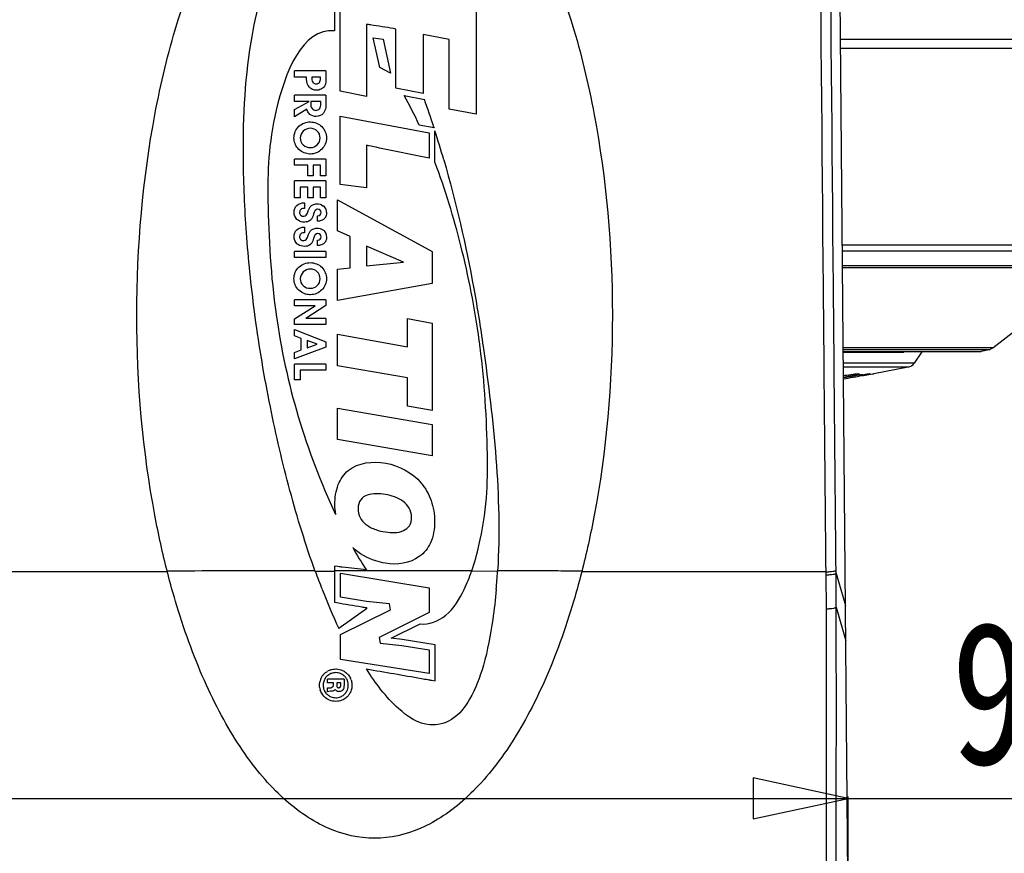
# Model space of a CAD drawing. Header units: millimetres. Extents: x 537 to 2248, y 801 to 1949.
# Tile 50 of 80: x 1272 to 1376, y 1419 to 1506. Entities that reach past the tile are written whole.
import ezdxf

# ---------------------------------------------------------------- set-up
doc = ezdxf.new("R2010")
doc.units = ezdxf.units.MM
doc.header["$LTSCALE"] = 16.335
doc.header["$PDMODE"] = 3
doc.header["$PDSIZE"] = 0.3125
doc.layers.get('0').update_dxf_attribs({"linetype": 'CONTINUOUS'})
doc.layers.get('Defpoints').update_dxf_attribs({"linetype": 'CONTINUOUS'})
doc.layers.add('02___PRT_ALL_AXES', color=7, linetype='CONTINUOUS')
doc.styles.get("Standard").update_dxf_attribs({"font": 'SimSun Regular.ttf', "width": 0.8})
doc.dimstyles.new('DIMSTYLE_1', dxfattribs={"dimtxt": 15, "dimasz": 10, "dimexe": 0.18, "dimexo": 0.0625, "dimgap": 0.09, "dimtad": 1, "dimdec": 1, "dimdsep": 46, "dimtxsty": 'Standard', "dimblk": 'CLOSED', "dimcen": 0.09, "dimadec": 0, "dimazin": 0, "dimtp": 0.01, "dimtm": 0.01, "dimtfac": 1, "dimtdec": 1, "dimtofl": 0, "dimtmove": 0, "dimatfit": 3, "dimldrblk": 'CLOSED', "dimfxl": 1, "dimtolj": 1, "dimarcsym": 0})

# ---------------------------------------------------------------- blocks, each defined once
blk = doc.blocks.new('_CLOSED')
at = {"color": 0, "linetype": 'ByBlock'}
for p, q in [((0, 0), (-1, 0.214)), ((-1, 0.214), (-1, -0.214)), ((-1, -0.214), (0, 0)), ((-1, 0), (0, 0))]:
    blk.add_line(p, q, dxfattribs=at)
blk = doc.blocks.new('*D38')
at = {"color": 0, "lineweight": -2, "transparency": 16777216}
for p, q in [((1259.97, 1409.5), (1259.97, 1424.46)), ((1269.97, 1424.28), (1349.57, 1424.28)), ((1359.57, 1409.38), (1359.57, 1424.46)), ((1359.57, 1424.28), (1493.62, 1424.28))]:
    blk.add_line(p, q, dxfattribs=at)
at = {"layer": 'Defpoints', "color": 0, "transparency": 16777216}
for p in [(1359.57, 1424.28), (1259.97, 1409.43), (1359.57, 1409.32)]:
    blk.add_point(p, dxfattribs=at)
at = {"color": 0, "lineweight": -2, "transparency": 16777216, "xscale": 10, "yscale": 10, "zscale": 10, "rotation": 180}
blk.add_blockref('_CLOSED', (1259.97, 1424.28), dxfattribs=at)
at = {"color": 0, "lineweight": -2, "transparency": 16777216, "xscale": 10, "yscale": 10, "zscale": 10}
blk.add_blockref('_CLOSED', (1359.57, 1424.28), dxfattribs=at)
at = {"color": 0, "transparency": 16777216, "insert": (1431.6, 1433.62), "char_height": 15, "attachment_point": 5}
blk.add_mtext('\\A1;99.6mm [3.92in]', dxfattribs=at)

msp = doc.modelspace()

# ---------------------------------------------------------------- linework, layer by layer
at = {"color": 7, "linetype": 'Continuous'}
for p, q in [((1360.07, 1352), (1358.19, 1568.09)), ((1305.57, 1511.34), (1305.57, 1504.97)), ((1306.17, 1498.62), (1306.17, 1510.61)), ((1320.45, 1507.8), (1320.45, 1496.19)), ((1308.91, 1505.64), (1308.91, 1498.07)), ((1312.01, 1505.14), (1311.76, 1505.19)), ((1312.01, 1498.93), (1312.01, 1505.14)), ((1310.31, 1501.1), (1309.64, 1504.21)), ((1309.64, 1504.21), (1310.67, 1504.08)), ((1310.67, 1504.08), (1311.43, 1500.5)), ((1314.88, 1504.58), (1314.88, 1498.38)), ((1317.61, 1504.05), (1314.88, 1504.58)), ((1317.61, 1496.74), (1317.61, 1504.05)), ((1411.72, 1504.05), (1358.75, 1504.05)), ((1411.27, 1503.11), (1358.75, 1503.11)), ((1311.43, 1500.5), (1310.31, 1501.1)), ((1301.37, 1500.09), (1301.37, 1500.74)), ((1304.65, 1500.74), (1301.37, 1500.74)), ((1302.63, 1500.09), (1301.37, 1500.09)), ((1302.63, 1499.86), (1302.63, 1500.09)), ((1303.18, 1500.09), (1303.18, 1499.93)), ((1304.08, 1500.09), (1303.18, 1500.09)), ((1304.08, 1499.93), (1304.08, 1500.09)), ((1304.65, 1500.74), (1304.65, 1499.92)), ((1314.88, 1498.38), (1312.01, 1498.93)), ((1301.37, 1497.53), (1301.37, 1498.18)), ((1304.65, 1498.18), (1301.37, 1498.18)), ((1304.65, 1498.18), (1304.65, 1497.17)), ((1308.91, 1498.07), (1306.17, 1498.62)), ((1312.87, 1498.15), (1315.01, 1497.74)), ((1301.37, 1496.69), (1302.89, 1497.53)), ((1302.89, 1497.53), (1301.37, 1497.53)), ((1302.64, 1496.74), (1301.37, 1495.92)), ((1303.06, 1497.53), (1303.06, 1497.39)), ((1304.12, 1497.53), (1303.06, 1497.53)), ((1304.12, 1497.29), (1304.12, 1497.53)), ((1320.45, 1496.19), (1317.61, 1496.74)), ((1301.37, 1495.92), (1301.37, 1496.69)), ((1306.17, 1488.79), (1306.17, 1496)), ((1306.17, 1496), (1315.51, 1494.23)), ((1316.03, 1494.75), (1314.47, 1495.04)), ((1316, 1494.82), (1316.03, 1494.75)), ((1315.51, 1494.23), (1315.51, 1491.57)), ((1316.12, 1491.14), (1316.12, 1494.46)), ((1308.91, 1492.93), (1308.91, 1488.47)), ((1301.37, 1490.84), (1301.37, 1491.48)), ((1304.65, 1491.48), (1301.37, 1491.48)), ((1302.76, 1490.84), (1301.37, 1490.84)), ((1302.76, 1489.71), (1302.76, 1490.84)), ((1303.33, 1490.84), (1303.33, 1489.71)), ((1304.08, 1490.84), (1303.33, 1490.84)), ((1304.08, 1489.71), (1304.08, 1490.84)), ((1304.65, 1491.48), (1304.65, 1489.71)), ((1303.33, 1489.71), (1302.76, 1489.71)), ((1304.65, 1489.71), (1304.08, 1489.71)), ((1301.37, 1487.41), (1301.37, 1489.18)), ((1304.65, 1489.18), (1301.37, 1489.18)), ((1301.95, 1488.54), (1301.95, 1487.41)), ((1302.76, 1488.54), (1301.95, 1488.54)), ((1302.76, 1487.41), (1302.76, 1488.54)), ((1303.33, 1488.54), (1303.33, 1487.41)), ((1304.08, 1488.54), (1303.33, 1488.54)), ((1304.08, 1487.41), (1304.08, 1488.54)), ((1304.65, 1489.18), (1304.65, 1487.41)), ((1308.91, 1488.47), (1306.17, 1488.79)), ((1301.95, 1487.41), (1301.37, 1487.41)), ((1303.33, 1487.41), (1302.76, 1487.41)), ((1304.65, 1487.41), (1304.08, 1487.41)), ((1302.39, 1486.88), (1302.39, 1486.29)), ((1305.87, 1483.95), (1305.87, 1487.18)), ((1305.87, 1487.18), (1315.82, 1481.75)), ((1302.39, 1486.29), (1302.34, 1486.29)), ((1303.77, 1484.94), (1303.77, 1485.51)), ((1302.39, 1484.32), (1302.39, 1483.74)), ((1302.39, 1483.74), (1302.34, 1483.74)), ((1307.19, 1483.33), (1305.87, 1483.95)), ((1307.19, 1480.05), (1307.19, 1483.33)), ((1303.77, 1482.38), (1303.77, 1482.96)), ((1308.91, 1482.32), (1308.91, 1480.24)), ((1312.83, 1480.65), (1308.91, 1482.32)), ((1358.93, 1482.45), (1396.45, 1482.45)), ((1301.37, 1481.12), (1301.37, 1481.76)), ((1304.65, 1481.76), (1301.37, 1481.76)), ((1304.65, 1481.76), (1304.65, 1481.12)), ((1315.82, 1481.75), (1315.82, 1478.41)), ((1358.94, 1481.84), (1395.87, 1481.84)), ((1304.65, 1481.12), (1301.37, 1481.12)), ((1308.91, 1480.24), (1312.83, 1480.65)), ((1358.95, 1480.28), (1393.89, 1480.28)), ((1305.87, 1479.89), (1307.19, 1480.05)), ((1305.87, 1476.61), (1305.87, 1479.89)), ((1358.96, 1480.07), (1393.04, 1480.07)), ((1374.78, 1471.62), (1385.52, 1480.07)), ((1315.82, 1478.41), (1305.87, 1476.61)), ((1301.37, 1476.05), (1301.37, 1476.68)), ((1304.65, 1476.68), (1301.37, 1476.68)), ((1301.37, 1474.68), (1303.53, 1476.05)), ((1303.53, 1476.05), (1301.37, 1476.05)), ((1304.65, 1476.07), (1302.56, 1474.71)), ((1304.65, 1476.68), (1304.65, 1476.07)), ((1301.37, 1474.09), (1301.37, 1474.68)), ((1304.65, 1474.09), (1301.37, 1474.09)), ((1304.65, 1474.71), (1302.56, 1474.71)), ((1304.65, 1474.71), (1304.65, 1474.09)), ((1313.22, 1471.75), (1313.22, 1474.71)), ((1313.22, 1474.71), (1315.82, 1474.24)), ((1315.82, 1474.24), (1315.82, 1465.06)), ((1301.37, 1472.89), (1301.37, 1473.55)), ((1301.37, 1473.55), (1304.65, 1472.28)), ((1305.87, 1469.76), (1305.87, 1473.06)), ((1305.87, 1473.06), (1313.22, 1471.75)), ((1302.06, 1472.63), (1301.37, 1472.89)), ((1302.06, 1471.42), (1302.06, 1472.63)), ((1302.67, 1472.41), (1302.67, 1471.63)), ((1303.73, 1472.02), (1302.67, 1472.41)), ((1302.67, 1471.63), (1303.73, 1472.02)), ((1304.65, 1472.28), (1304.65, 1471.72)), ((1304.65, 1471.72), (1301.37, 1470.47)), ((1301.37, 1471.16), (1302.06, 1471.42)), ((1301.37, 1470.47), (1301.37, 1471.16)), ((1374.78, 1471.62), (1359.03, 1471.62)), ((1374.38, 1471.44), (1359.03, 1471.44)), ((1359.03, 1471.24), (1373.53, 1471.24)), ((1373.3, 1471.22), (1359.03, 1471.22)), ((1359.03, 1471.19), (1365.41, 1471.19)), ((1367.29, 1471.22), (1366.5, 1470.03)), ((1373.53, 1471.24), (1373.3, 1471.22)), ((1374.38, 1471.44), (1373.53, 1471.24)), ((1374.38, 1471.44), (1374.78, 1471.62)), ((1301.37, 1468.27), (1301.37, 1469.93)), ((1304.65, 1469.93), (1301.37, 1469.93)), ((1304.65, 1469.93), (1304.65, 1469.29)), ((1366.5, 1470.03), (1359.04, 1470.03)), ((1301.95, 1469.29), (1301.95, 1468.27)), ((1304.65, 1469.29), (1301.95, 1469.29)), ((1313.22, 1468.47), (1305.87, 1469.76)), ((1365.86, 1469.61), (1359.05, 1469.61)), ((1360.99, 1468.69), (1362.12, 1468.89)), ((1362.12, 1468.89), (1362.27, 1468.92)), ((1365.86, 1469.61), (1362.27, 1468.92)), ((1301.95, 1468.27), (1301.37, 1468.27)), ((1313.22, 1465.51), (1313.22, 1468.47)), ((1305.87, 1462), (1305.87, 1465.3)), ((1305.87, 1465.3), (1315.82, 1463.57)), ((1315.82, 1465.06), (1313.22, 1465.51)), ((1315.82, 1463.57), (1315.82, 1460.29)), ((1315.82, 1460.29), (1305.87, 1462)), ((1287.99, 1448.09), (1262.3, 1448.09)), ((1305.55, 1448.13), (1303.54, 1448.14)), ((1305.92, 1448.64), (1305.55, 1448.7)), ((1305.55, 1448.7), (1305.55, 1444.89)), ((1319.99, 1448.19), (1305.55, 1448.19)), ((1322.71, 1448.13), (1319.97, 1448.15)), ((1322.71, 1448.19), (1322.71, 1448.13)), ((1357.23, 1448.09), (1331.55, 1448.09)), ((1357.24, 1447.77), (1357.23, 1448.09)), ((1358.28, 1447.93), (1358.28, 1448.25)), ((1306.19, 1447.94), (1315.5, 1446.4)), ((1306.19, 1445.44), (1306.19, 1447.94)), ((1357.27, 1444.2), (1357.24, 1447.77)), ((1358.28, 1447.93), (1359.27, 1444.54)), ((1358.31, 1444.36), (1358.28, 1447.93)), ((1315.5, 1446.4), (1315.5, 1443.8)), ((1308.91, 1444.96), (1306.19, 1445.44)), ((1305.55, 1444.89), (1305.82, 1444.85)), ((1308.91, 1444.2), (1306.02, 1442.13)), ((1306.19, 1441.5), (1311.44, 1444.11)), ((1311.33, 1444.72), (1308.91, 1444.96)), ((1308.91, 1444.33), (1308.91, 1444.2)), ((1311.44, 1444.11), (1311.33, 1444.72)), ((1358.31, 1444.36), (1359.3, 1440.85)), ((1315.5, 1443.8), (1310.26, 1441.19)), ((1311.53, 1441.11), (1314.55, 1442.61)), ((1306.19, 1438.88), (1306.19, 1441.5)), ((1310.26, 1441.19), (1310.36, 1440.59)), ((1312.67, 1440.99), (1311.53, 1441.11)), ((1316.14, 1440.42), (1312.67, 1440.99)), ((1310.36, 1440.59), (1312.63, 1440.34)), ((1312.63, 1440.34), (1315.5, 1439.88)), ((1315.5, 1439.88), (1315.5, 1437.39)), ((1316.14, 1436.63), (1316.14, 1440.42)), ((1315.5, 1437.39), (1306.19, 1438.88)), ((1306.56, 1436.82), (1304.84, 1436.82)), ((1304.84, 1436.42), (1304.84, 1436.82)), ((1306.56, 1436.82), (1306.56, 1436.22)), ((1315.77, 1436.69), (1316.14, 1436.63)), ((1305.45, 1436.42), (1304.84, 1436.42)), ((1304.84, 1435.47), (1304.84, 1435.88)), ((1305.45, 1436.28), (1305.45, 1436.42)), ((1306.22, 1436.42), (1305.8, 1436.42)), ((1305.8, 1436.42), (1305.8, 1436.25)), ((1306.22, 1436.26), (1306.22, 1436.42)), ((1305.24, 1435.54), (1305.13, 1435.54))]:
    msp.add_line(p, q, dxfattribs=at)
for centre, radius, start, end in [((1222.63, 1464.61), 98.14, 17.9303, 19.7316), ((1205.5, 1459.06), 116.14, 16.1676, 17.7447), ((1371.88, 1485.3), 73.17, 187.9691, 205.2111), ((1365.67, 1470.59), 1, 281.2426, 326.3099), ((1378.53, 1475.47), 79.81, 200.0188, 201.4705), ((1300.01, 1455.16), 21.16, 340.6298, 340.754), ((1257.2, 1452.05), 65.62, 354.9295, 356.5739), ((1369.3, 1471.78), 69.88, 201.4286, 205.1055), ((1305.75, 1436.01), 1.87, 108.4518, 119.8037), ((1305.63, 1436.2), 1.64, 155.3638, 168.1191), ((1305.63, 1436.2), 1.64, 152.8377, 155.361), ((1305.62, 1436.2), 1.64, 142.8782, 152.8413), ((1305.62, 1436.21), 1.63, 140.8029, 142.8721), ((1305.61, 1436.21), 1.62, 130.7164, 140.8082), ((1305.59, 1436.22), 1.22, 149.8798, 153.8745), ((1305.66, 1436.17), 1.3, 142.1011, 149.8444), ((1305.72, 1436.25), 1.24, 56.7053, 64.2344), ((1305.59, 1436.07), 1.47, 42.5956, 44.6127), ((1305.63, 1436.11), 1.41, 37.6622, 42.6067), ((1305.59, 1436.07), 1.85, 41.2015, 44.9746), ((1305.87, 1436.25), 1.52, 18.5726, 25.3165), ((1320.59, 1466.7), 30.39, 260.1303, 260.8623), ((1305.78, 1436.22), 1.8, 188.5705, 198.2795), ((1305.95, 1435.92), 0.368, 211.0409, 218.0383), ((1305.98, 1435.95), 0.407, 218.0269, 224.5517), ((1306, 1435.97), 0.437, 224.5361, 230.8018), ((1306.37, 1436.19), 0.573, 187.3305, 192.432), ((1306.45, 1436.21), 0.655, 192.4108, 196.9762), ((1305.75, 1436.25), 1.42, 219.5452, 222.7381), ((1305.78, 1436.28), 1.46, 222.7273, 228.2996), ((1305.76, 1436.25), 1.42, 228.3028, 231.7419), ((1305.13, 1434.82), 0.715, 90.0667, 114.6552), ((1306.04, 1436.02), 0.503, 230.8125, 237.831), ((1306.05, 1436.04), 0.531, 237.8323, 245.5834), ((1306.06, 1436.06), 0.554, 245.5855, 256.6943), ((1305.61, 1436.25), 1.43, 310.0996, 315.0089), ((1305.58, 1436.28), 1.48, 314.962, 320.9664), ((1305.66, 1436.22), 1.37, 320.9932, 324.5344), ((1305.72, 1436.17), 1.3, 324.5368, 327.8218), ((1305.58, 1436.27), 1.85, 310.3511, 314.8919), ((1305.77, 1436.14), 1.24, 327.8327, 329.6803), ((1305.79, 1436.13), 1.22, 329.6561, 334.5096), ((1305.55, 1436.3), 1.9, 314.8766, 316.1205), ((1305.73, 1436.16), 1.67, 327.7985, 330.0733), ((1305.78, 1436.14), 1.62, 330.0659, 333.729)]:
    msp.add_arc(centre, radius, start, end, dxfattribs=at)
for points, knots in [([(1357.23, 1448.09), (1357.14, 1458.06), (1356.78, 1498.06), (1356.43, 1538.06), (1356.17, 1568.09)], [0, 0, 0, 0, 0.249442, 1, 1, 1, 1]), ([(1358.28, 1448.25), (1358.19, 1458.2), (1357.83, 1498.12), (1357.49, 1538.03), (1357.23, 1567.99)], [0, 0, 0, 0, 0.249446, 1, 1, 1, 1]), ([(1287.99, 1448.09), (1287.5, 1450.01), (1285.62, 1458.48), (1284.12, 1475.09), (1285.75, 1493.08), (1288.85, 1505.84), (1291.98, 1514.23), (1295.79, 1521.11), (1300.14, 1526.23), (1304.86, 1529.38), (1308.13, 1530.09), (1309.77, 1530.09)], [0, 0, 0, 0, 0.057791, 0.246233, 0.434675, 0.528896, 0.623117, 0.717337, 0.811558, 0.905779, 1, 1, 1, 1]), ([(1309.77, 1530.09), (1311.4, 1530.09), (1314.68, 1529.38), (1319.4, 1526.23), (1323.75, 1521.11), (1327.56, 1514.23), (1330.69, 1505.84), (1333.79, 1493.08), (1335.42, 1475.09), (1333.92, 1458.48), (1332.04, 1450.01), (1331.55, 1448.09)], [0, 0, 0, 0, 0.094221, 0.188442, 0.282663, 0.376883, 0.471104, 0.565325, 0.753767, 0.942209, 1, 1, 1, 1]), ([(1303.54, 1448.14), (1302.52, 1450.93), (1300.77, 1456.66), (1298.68, 1465.6), (1297.19, 1474.49), (1296.28, 1483), (1295.82, 1492.64), (1296.17, 1501.18), (1297.66, 1508.29), (1299.1, 1511.91), (1301.04, 1514.43), (1305.23, 1515.36), (1307.6, 1512.52), (1308.91, 1510.75)], [0, 0, 0, 0, 0.115353, 0.232406, 0.356997, 0.465552, 0.565378, 0.73216, 0.796343, 0.846482, 0.883801, 0.914304, 1, 1, 1, 1]), ([(1305.57, 1504.97), (1302.13, 1505.25), (1298.68, 1496.13), (1298.42, 1486.57), (1298.87, 1479.1), (1299.42, 1475.16)], [0, 0, 0, 0, 0.324459, 0.625441, 1, 1, 1, 1]), ([(1311.76, 1505.19), (1310.96, 1505.34), (1310.01, 1505.48), (1309.06, 1505.62), (1308.91, 1505.64)], [0, 0, 0, 0, 0.84375, 1, 1, 1, 1]), ([(1304.65, 1499.92), (1304.65, 1499.76), (1304.65, 1499.49), (1304.51, 1499.07), (1304.16, 1498.79), (1303.57, 1498.64), (1302.79, 1498.94), (1302.63, 1499.56), (1302.63, 1499.86)], [0, 0, 0, 0, 0.140582, 0.230691, 0.369649, 0.511692, 0.745636, 1, 1, 1, 1]), ([(1303.28, 1499.55), (1303.29, 1499.54), (1303.37, 1499.43), (1303.63, 1499.32), (1303.9, 1499.42), (1303.98, 1499.53), (1303.98, 1499.53)], [0, 0, 0, 0, 0.045497, 0.508053, 0.967437, 1, 1, 1, 1]), ([(1303.08, 1497.05), (1303.1, 1496.96), (1303.2, 1496.73), (1303.59, 1496.53), (1304, 1496.69), (1304.08, 1496.92), (1304.1, 1497)], [0, 0, 0, 0, 0.194645, 0.51936, 0.817505, 1, 1, 1, 1]), ([(1304.41, 1496.31), (1304.4, 1496.3), (1304.22, 1496.08), (1303.67, 1495.87), (1303.08, 1496.05), (1302.86, 1496.28), (1302.82, 1496.35)], [0, 0, 0, 0, 0.019861, 0.482921, 0.866808, 1, 1, 1, 1]), ([(1301.42, 1493.1), (1301.34, 1493.29), (1301.26, 1493.72), (1301.39, 1494.38), (1301.79, 1494.95), (1302.36, 1495.31), (1302.8, 1495.39), (1303.02, 1495.38)], [0, 0, 0, 0, 0.186026, 0.395165, 0.601281, 0.798827, 1, 1, 1, 1]), ([(1304.05, 1493.69), (1304.06, 1493.95), (1303.83, 1494.5), (1303.01, 1494.82), (1302.22, 1494.49), (1301.97, 1493.97), (1301.96, 1493.71)], [0, 0, 0, 0, 0.250292, 0.501662, 0.756623, 1, 1, 1, 1]), ([(1303.02, 1495.38), (1303.45, 1495.38), (1304.37, 1495.04), (1304.8, 1493.91), (1304.63, 1493.04), (1304.25, 1492.49), (1303.7, 1492.1), (1303.21, 1492), (1302.96, 1492.01), (1302.92, 1492.01), (1302.92, 1492.01), (1302.92, 1492.01)], [0, 0, 0, 0, 0.244496, 0.488314, 0.608771, 0.731091, 0.856288, 0.979752, 0.999644, 0.999944, 1, 1, 1, 1]), ([(1301.96, 1493.71), (1301.96, 1493.71), (1301.95, 1493.44), (1302.2, 1492.88), (1303.02, 1492.58), (1303.83, 1492.9), (1304.05, 1493.43), (1304.05, 1493.69)], [0, 0, 0, 0, 0.004195, 0.251713, 0.512064, 0.757112, 1, 1, 1, 1]), ([(1302.92, 1492.01), (1302.74, 1492.02), (1302.33, 1492.11), (1301.79, 1492.46), (1301.51, 1492.85), (1301.42, 1493.08), (1301.42, 1493.1)], [0, 0, 0, 0, 0.287265, 0.622677, 0.967782, 1, 1, 1, 1]), ([(1315.51, 1491.57), (1313.66, 1491.95), (1311.45, 1492.39), (1309.25, 1492.86), (1308.91, 1492.93)], [0, 0, 0, 0, 0.84375, 1, 1, 1, 1]), ([(1320.87, 1471.72), (1320.84, 1471.95), (1320.59, 1473.89), (1319.98, 1477.45), (1318.59, 1483.74), (1317.21, 1488.27), (1316.12, 1491.14)], [0, 0, 0, 0, 0.03494, 0.292632, 0.54135, 1, 1, 1, 1]), ([(1317.05, 1491.4), (1318.34, 1486.95), (1319.84, 1480.41), (1320.9, 1473.8), (1321.19, 1471.76)], [0, 0, 0, 0, 0.691966, 1, 1, 1, 1]), ([(1302.72, 1485.78), (1302.74, 1485.83), (1302.78, 1485.94), (1302.83, 1486.15), (1302.92, 1486.34), (1303.01, 1486.46), (1303.04, 1486.49)], [0, 0, 0, 0, 0.199836, 0.443309, 0.844461, 1, 1, 1, 1]), ([(1303.04, 1486.49), (1303.07, 1486.53), (1303.15, 1486.6), (1303.23, 1486.65), (1303.27, 1486.67)], [0, 0, 0, 0, 0.553202, 1, 1, 1, 1]), ([(1303.27, 1486.67), (1303.4, 1486.74), (1303.77, 1486.82), (1304.17, 1486.72), (1304.35, 1486.58)], [0, 0, 0, 0, 0.391555, 1, 1, 1, 1]), ([(1304.35, 1486.58), (1304.38, 1486.56), (1304.6, 1486.38), (1304.75, 1485.97), (1304.7, 1485.63), (1304.67, 1485.53)], [0, 0, 0, 0, 0.0933, 0.734741, 1, 1, 1, 1]), ([(1301.73, 1485.04), (1301.69, 1485.07), (1301.44, 1485.27), (1301.25, 1485.75), (1301.33, 1486.15), (1301.38, 1486.27)], [0, 0, 0, 0, 0.109871, 0.711365, 1, 1, 1, 1]), ([(1303.32, 1485.57), (1303.32, 1485.56), (1303.28, 1485.43), (1303.19, 1485.23), (1302.92, 1484.93), (1302.38, 1484.8), (1301.93, 1484.91), (1301.73, 1485.04)], [0, 0, 0, 0, 0.031641, 0.19859, 0.341808, 0.634148, 1, 1, 1, 1]), ([(1302.1, 1486.24), (1302.07, 1486.23), (1301.95, 1486.15), (1301.85, 1485.89), (1301.96, 1485.54), (1302.21, 1485.46), (1302.33, 1485.47), (1302.34, 1485.47)], [0, 0, 0, 0, 0.098814, 0.381901, 0.678501, 0.977914, 1, 1, 1, 1]), ([(1302.34, 1485.47), (1302.43, 1485.48), (1302.6, 1485.56), (1302.69, 1485.71), (1302.72, 1485.78)], [0, 0, 0, 0, 0.536657, 1, 1, 1, 1]), ([(1303.39, 1485.79), (1303.38, 1485.76), (1303.36, 1485.69), (1303.34, 1485.62), (1303.32, 1485.57)], [0, 0, 0, 0, 0.342382, 1, 1, 1, 1]), ([(1303.8, 1486.2), (1303.79, 1486.2), (1303.7, 1486.2), (1303.56, 1486.12), (1303.48, 1486.01), (1303.46, 1485.97)], [0, 0, 0, 0, 0.044021, 0.676568, 1, 1, 1, 1]), ([(1303.77, 1485.51), (1303.78, 1485.51), (1303.88, 1485.51), (1304.08, 1485.57), (1304.18, 1485.86), (1304.08, 1486.14), (1303.89, 1486.21), (1303.8, 1486.2)], [0, 0, 0, 0, 0.025082, 0.271777, 0.512598, 0.757588, 1, 1, 1, 1]), ([(1304.67, 1485.53), (1304.63, 1485.41), (1304.5, 1485.18), (1304.28, 1485.05), (1304.16, 1485.01)], [0, 0, 0, 0, 0.525489, 1, 1, 1, 1]), ([(1301.73, 1482.49), (1301.69, 1482.51), (1301.44, 1482.72), (1301.25, 1483.19), (1301.33, 1483.59), (1301.38, 1483.71)], [0, 0, 0, 0, 0.110631, 0.71292, 1, 1, 1, 1]), ([(1302.1, 1483.69), (1302.07, 1483.67), (1301.95, 1483.59), (1301.85, 1483.33), (1301.96, 1482.99), (1302.21, 1482.9), (1302.33, 1482.91), (1302.34, 1482.91)], [0, 0, 0, 0, 0.099046, 0.382398, 0.679421, 0.979113, 1, 1, 1, 1]), ([(1302.72, 1483.23), (1302.74, 1483.27), (1302.78, 1483.38), (1302.83, 1483.6), (1302.92, 1483.78), (1303.01, 1483.9), (1303.03, 1483.93)], [0, 0, 0, 0, 0.202993, 0.447436, 0.849833, 1, 1, 1, 1]), ([(1303.03, 1483.93), (1303.07, 1483.97), (1303.14, 1484.04), (1303.23, 1484.09), (1303.27, 1484.11)], [0, 0, 0, 0, 0.567849, 1, 1, 1, 1]), ([(1303.27, 1484.11), (1303.4, 1484.18), (1303.77, 1484.26), (1304.16, 1484.16), (1304.35, 1484.03)], [0, 0, 0, 0, 0.395147, 1, 1, 1, 1]), ([(1303.8, 1483.65), (1303.79, 1483.65), (1303.7, 1483.64), (1303.56, 1483.56), (1303.48, 1483.45), (1303.46, 1483.41)], [0, 0, 0, 0, 0.038374, 0.672802, 1, 1, 1, 1]), ([(1303.77, 1482.96), (1303.78, 1482.96), (1303.88, 1482.95), (1304.08, 1483.02), (1304.18, 1483.3), (1304.08, 1483.58), (1303.89, 1483.65), (1303.8, 1483.65)], [0, 0, 0, 0, 0.025028, 0.271133, 0.51172, 0.756032, 1, 1, 1, 1]), ([(1304.35, 1484.03), (1304.38, 1484.01), (1304.6, 1483.82), (1304.75, 1483.42), (1304.7, 1483.07), (1304.67, 1482.97)], [0, 0, 0, 0, 0.096162, 0.737325, 1, 1, 1, 1]), ([(1303.32, 1483.02), (1303.32, 1483), (1303.28, 1482.87), (1303.19, 1482.67), (1302.92, 1482.37), (1302.38, 1482.25), (1301.93, 1482.35), (1301.73, 1482.49)], [0, 0, 0, 0, 0.030446, 0.1976, 0.341145, 0.633953, 1, 1, 1, 1]), ([(1302.34, 1482.91), (1302.43, 1482.92), (1302.6, 1483), (1302.69, 1483.15), (1302.72, 1483.23)], [0, 0, 0, 0, 0.539919, 1, 1, 1, 1]), ([(1303.39, 1483.23), (1303.38, 1483.21), (1303.36, 1483.13), (1303.34, 1483.06), (1303.32, 1483.02)], [0, 0, 0, 0, 0.335758, 1, 1, 1, 1]), ([(1304.67, 1482.97), (1304.63, 1482.85), (1304.5, 1482.62), (1304.28, 1482.5), (1304.16, 1482.46)], [0, 0, 0, 0, 0.527628, 1, 1, 1, 1]), ([(1301.41, 1478.31), (1301.34, 1478.49), (1301.26, 1478.93), (1301.39, 1479.59), (1301.79, 1480.15), (1302.36, 1480.51), (1302.8, 1480.59), (1303.02, 1480.59)], [0, 0, 0, 0, 0.185156, 0.394516, 0.600851, 0.798605, 1, 1, 1, 1]), ([(1303.02, 1480.59), (1303.45, 1480.59), (1304.37, 1480.24), (1304.8, 1479.11), (1304.63, 1478.25), (1304.25, 1477.69), (1303.7, 1477.31), (1303.21, 1477.21), (1302.96, 1477.22), (1302.92, 1477.22), (1302.92, 1477.22)], [0, 0, 0, 0, 0.244442, 0.488164, 0.608621, 0.730908, 0.856053, 0.97949, 0.999701, 1, 1, 1, 1]), ([(1304.05, 1478.89), (1304.06, 1479.16), (1303.83, 1479.71), (1303.01, 1480.03), (1302.22, 1479.7), (1301.97, 1479.17), (1301.96, 1478.91)], [0, 0, 0, 0, 0.250156, 0.501445, 0.756323, 1, 1, 1, 1]), ([(1302.92, 1477.22), (1302.73, 1477.23), (1302.33, 1477.32), (1301.79, 1477.66), (1301.51, 1478.06), (1301.42, 1478.28), (1301.41, 1478.31)], [0, 0, 0, 0, 0.286246, 0.621403, 0.966003, 1, 1, 1, 1]), ([(1301.96, 1478.91), (1301.96, 1478.91), (1301.95, 1478.65), (1302.2, 1478.08), (1303.02, 1477.79), (1303.83, 1478.1), (1304.05, 1478.64), (1304.05, 1478.89)], [0, 0, 0, 0, 0.003789, 0.251393, 0.511837, 0.75697, 1, 1, 1, 1]), ([(1319.99, 1448.19), (1320.29, 1449.06), (1320.99, 1451.59), (1321.65, 1455.69), (1321.67, 1462.68), (1321.34, 1467.98), (1320.87, 1471.72)], [0, 0, 0, 0, 0.116705, 0.329952, 0.523513, 1, 1, 1, 1]), ([(1305.69, 1454.14), (1305.63, 1454.47), (1305.55, 1455.52), (1305.78, 1457.2), (1307.31, 1459.53), (1309.62, 1459.74), (1310.94, 1459.51)], [0, 0, 0, 0, 0.114209, 0.35098, 0.552893, 1, 1, 1, 1]), ([(1310.94, 1459.51), (1312.35, 1459.27), (1314.43, 1458.15), (1315.85, 1455.59), (1316.2, 1453.37), (1315.87, 1451.2), (1314.2, 1449.05), (1312.11, 1448.79), (1310.91, 1448.99)], [0, 0, 0, 0, 0.26124, 0.389631, 0.525314, 0.665408, 0.778488, 1, 1, 1, 1]), ([(1310.91, 1456.23), (1310.59, 1456.29), (1309.94, 1456.33), (1309.02, 1456.24), (1308.19, 1455.71), (1307.97, 1454.74), (1308.18, 1453.77), (1308.88, 1452.97), (1309.53, 1452.66), (1309.9, 1452.53)], [0, 0, 0, 0, 0.144922, 0.282434, 0.405923, 0.547706, 0.690333, 0.827307, 1, 1, 1, 1]), ([(1309.9, 1452.53), (1310.23, 1452.41), (1311.18, 1452.2), (1312.51, 1452.14), (1313.55, 1452.91), (1313.73, 1453.86), (1313.49, 1454.83), (1312.54, 1455.8), (1311.56, 1456.1), (1310.91, 1456.23)], [0, 0, 0, 0, 0.120802, 0.341482, 0.435874, 0.542004, 0.658777, 0.770098, 1, 1, 1, 1]), ([(1310.91, 1448.99), (1310.57, 1449.05), (1309.32, 1449.34), (1308.15, 1450), (1307.47, 1450.65)], [0, 0, 0, 0, 0.270122, 1, 1, 1, 1]), ([(1303.52, 1448.19), (1302.22, 1448.19), (1298.97, 1448.19), (1293.79, 1448.2), (1289.91, 1448.17), (1287.97, 1448.15)], [0, 0, 0, 0, 0.250791, 0.626152, 1, 1, 1, 1]), ([(1331.55, 1448.09), (1331.24, 1446.87), (1330.05, 1442.62), (1327.56, 1435.94), (1323.75, 1429.06), (1319.4, 1423.95), (1314.68, 1420.8), (1309.77, 1419.73), (1304.86, 1420.8), (1300.14, 1423.95), (1295.79, 1429.06), (1291.98, 1435.94), (1289.49, 1442.62), (1288.3, 1446.87), (1287.99, 1448.09)], [0, 0, 0, 0, 0.035889, 0.128711, 0.221533, 0.314355, 0.407178, 0.5, 0.592822, 0.685645, 0.778467, 0.871289, 0.964111, 1, 1, 1, 1]), ([(1308.91, 1448.29), (1308.07, 1448.39), (1307.07, 1448.53), (1306.07, 1448.61), (1305.92, 1448.64)], [0, 0, 0, 0, 0.84375, 1, 1, 1, 1]), ([(1331.57, 1448.15), (1330.83, 1448.15), (1329.72, 1448.17), (1328.25, 1448.19), (1327.14, 1448.19), (1326.04, 1448.19), (1324.56, 1448.19), (1323.45, 1448.19), (1322.71, 1448.19)], [0, 0, 0, 0, 0.249332, 0.374175, 0.499144, 0.624227, 0.749402, 1, 1, 1, 1]), ([(1357.23, 1448.09), (1357.37, 1448.09), (1357.62, 1448.11), (1357.9, 1448.14), (1358.09, 1448.17), (1358.18, 1448.19), (1358.24, 1448.21), (1358.27, 1448.23), (1358.28, 1448.25)], [0, 0, 0, 0, 0.383466, 0.694064, 0.81265, 0.903439, 0.965349, 1, 1, 1, 1]), ([(1357.24, 1447.77), (1357.37, 1447.77), (1357.62, 1447.79), (1357.91, 1447.82), (1358.09, 1447.85), (1358.18, 1447.87), (1358.24, 1447.89), (1358.28, 1447.92), (1358.28, 1447.93)], [0, 0, 0, 0, 0.3834, 0.693958, 0.81254, 0.90334, 0.965282, 1, 1, 1, 1]), ([(1322.57, 1446.25), (1322.47, 1445.19), (1322.16, 1442.51), (1321.43, 1438.57), (1320.07, 1434.94), (1318.19, 1432.41), (1315.06, 1431.61), (1311.64, 1433.97), (1309.87, 1436.38), (1308.91, 1437.89)], [0, 0, 0, 0, 0.121503, 0.308987, 0.455494, 0.564453, 0.65369, 0.795136, 1, 1, 1, 1]), ([(1314.55, 1442.61), (1315.49, 1442.51), (1317.66, 1443.38), (1318.7, 1445.25), (1319.19, 1446.25)], [0, 0, 0, 0, 0.459695, 1, 1, 1, 1]), ([(1305.82, 1444.85), (1306.69, 1444.7), (1307.72, 1444.53), (1308.75, 1444.36), (1308.91, 1444.33)], [0, 0, 0, 0, 0.84375, 1, 1, 1, 1]), ([(1357.27, 1444.2), (1357.41, 1444.21), (1357.65, 1444.22), (1357.94, 1444.25), (1358.12, 1444.29), (1358.22, 1444.31), (1358.28, 1444.33), (1358.31, 1444.35), (1358.31, 1444.37)], [0, 0, 0, 0, 0.382796, 0.692991, 0.811551, 0.902471, 0.964716, 1, 1, 1, 1]), ([(1357.27, 1394.95), (1357.27, 1403.14), (1357.28, 1419.56), (1357.28, 1435.97), (1357.27, 1444.2)], [0, 0, 0, 0, 0.49874, 1, 1, 1, 1]), ([(1358.29, 1395.2), (1358.3, 1403.37), (1358.31, 1419.76), (1358.32, 1436.15), (1358.31, 1444.36)], [0, 0, 0, 0, 0.498702, 1, 1, 1, 1]), ([(1305.16, 1437.78), (1305.34, 1437.84), (1305.54, 1437.88), (1305.75, 1437.88), (1305.78, 1437.88)], [0, 0, 0, 0, 0.863686, 1, 1, 1, 1]), ([(1305.78, 1437.88), (1305.97, 1437.87), (1306.25, 1437.81), (1306.49, 1437.68), (1306.56, 1437.64)], [0, 0, 0, 0, 0.710166, 1, 1, 1, 1]), ([(1308.91, 1437.89), (1310.84, 1437.55), (1313, 1437.19), (1315.15, 1436.8), (1315.38, 1436.76)], [0, 0, 0, 0, 0.893577, 1, 1, 1, 1]), ([(1304.5, 1436.75), (1304.49, 1436.73), (1304.41, 1436.57), (1304.38, 1436.4), (1304.37, 1436.25)], [0, 0, 0, 0, 0.144018, 1, 1, 1, 1]), ([(1305.26, 1437.42), (1305.23, 1437.42), (1305.05, 1437.35), (1304.83, 1437.2), (1304.67, 1437.02), (1304.63, 1436.97)], [0, 0, 0, 0, 0.099827, 0.765524, 1, 1, 1, 1]), ([(1306.26, 1437.37), (1306.24, 1437.38), (1306.06, 1437.46), (1305.72, 1437.52), (1305.39, 1437.47), (1305.26, 1437.42)], [0, 0, 0, 0, 0.06577, 0.56775, 1, 1, 1, 1]), ([(1306.63, 1437.1), (1306.63, 1437.1), (1306.56, 1437.17), (1306.48, 1437.24), (1306.4, 1437.29)], [0, 0, 0, 0, 0.035678, 1, 1, 1, 1]), ([(1306.93, 1436.63), (1306.93, 1436.65), (1306.88, 1436.77), (1306.81, 1436.88), (1306.75, 1436.97)], [0, 0, 0, 0, 0.143074, 1, 1, 1, 1]), ([(1304, 1435.95), (1303.99, 1436.02), (1303.98, 1436.22), (1303.99, 1436.42), (1304.02, 1436.54)], [0, 0, 0, 0, 0.379972, 1, 1, 1, 1]), ([(1304.37, 1436.25), (1304.37, 1436.22), (1304.36, 1436.03), (1304.4, 1435.79), (1304.49, 1435.6), (1304.51, 1435.56)], [0, 0, 0, 0, 0.10472, 0.841931, 1, 1, 1, 1]), ([(1305.01, 1435.89), (1305.05, 1435.9), (1305.09, 1435.9), (1305.15, 1435.91), (1305.16, 1435.91)], [0, 0, 0, 0, 0.686585, 1, 1, 1, 1]), ([(1305.4, 1436.04), (1305.42, 1436.06), (1305.46, 1436.13), (1305.45, 1436.22), (1305.45, 1436.28)], [0, 0, 0, 0, 0.333296, 1, 1, 1, 1]), ([(1305.87, 1435.95), (1305.87, 1435.95), (1305.89, 1435.93), (1305.92, 1435.92), (1305.93, 1435.92)], [0, 0, 0, 0, 0.420711, 1, 1, 1, 1]), ([(1306.09, 1435.92), (1306.1, 1435.92), (1306.12, 1435.93), (1306.14, 1435.94), (1306.15, 1435.95)], [0, 0, 0, 0, 0.329472, 1, 1, 1, 1]), ([(1306.15, 1435.95), (1306.16, 1435.96), (1306.18, 1435.99), (1306.2, 1436.02), (1306.2, 1436.05)], [0, 0, 0, 0, 0.202819, 1, 1, 1, 1]), ([(1306.2, 1436.05), (1306.2, 1436.06), (1306.21, 1436.09), (1306.21, 1436.13), (1306.22, 1436.15)], [0, 0, 0, 0, 0.274333, 1, 1, 1, 1]), ([(1306.55, 1436.07), (1306.55, 1436.04), (1306.55, 1435.99), (1306.54, 1435.94), (1306.54, 1435.92)], [0, 0, 0, 0, 0.64657, 1, 1, 1, 1]), ([(1306.89, 1435.61), (1306.9, 1435.63), (1306.94, 1435.73), (1306.97, 1435.84), (1306.99, 1435.93)], [0, 0, 0, 0, 0.187183, 1, 1, 1, 1]), ([(1306.99, 1435.93), (1307, 1436.01), (1307.02, 1436.25), (1306.99, 1436.48), (1306.93, 1436.63)], [0, 0, 0, 0, 0.344779, 1, 1, 1, 1]), ([(1307.35, 1435.77), (1307.33, 1435.69), (1307.29, 1435.57), (1307.24, 1435.45), (1307.23, 1435.42)], [0, 0, 0, 0, 0.718661, 1, 1, 1, 1]), ([(1307.39, 1436.34), (1307.39, 1436.29), (1307.4, 1436.09), (1307.38, 1435.9), (1307.35, 1435.77)], [0, 0, 0, 0, 0.290821, 1, 1, 1, 1]), ([(1305.69, 1434.47), (1305.47, 1434.47), (1305.02, 1434.55), (1304.62, 1434.82), (1304.45, 1435.01), (1304.43, 1435.03)], [0, 0, 0, 0, 0.470468, 0.941625, 1, 1, 1, 1]), ([(1304.88, 1435.13), (1304.97, 1435.06), (1305.22, 1434.91), (1305.69, 1434.83), (1306.03, 1434.88), (1306.19, 1434.95)], [0, 0, 0, 0, 0.255546, 0.632178, 1, 1, 1, 1]), ([(1306.78, 1434.86), (1306.65, 1434.75), (1306.31, 1434.54), (1305.92, 1434.47), (1305.69, 1434.47)], [0, 0, 0, 0, 0.433342, 1, 1, 1, 1]), ([(1306.18, 1435.52), (1306.13, 1435.51), (1306.05, 1435.51), (1305.97, 1435.52), (1305.94, 1435.53)], [0, 0, 0, 0, 0.608929, 1, 1, 1, 1]), ([(1306.38, 1435.63), (1306.36, 1435.61), (1306.3, 1435.56), (1306.23, 1435.53), (1306.18, 1435.52)], [0, 0, 0, 0, 0.337619, 1, 1, 1, 1]), ([(1306.19, 1434.95), (1306.19, 1434.95), (1306.32, 1435), (1306.43, 1435.07), (1306.53, 1435.16)], [0, 0, 0, 0, 0.018885, 1, 1, 1, 1])]:
    msp.add_open_spline(points, degree=3, knots=knots, dxfattribs=at)
for points in [[(1303.18, 1499.93), (1303.18, 1499.88), (1303.19, 1499.83), (1303.19, 1499.79)], [(1303.98, 1499.53), (1304.06, 1499.64), (1304.08, 1499.8), (1304.08, 1499.93)], [(1303.19, 1499.79), (1303.2, 1499.7), (1303.23, 1499.61), (1303.28, 1499.55)], [(1314.47, 1495.04), (1313.98, 1496.1), (1313.45, 1497.14), (1312.87, 1498.15)], [(1302.82, 1496.35), (1302.73, 1496.47), (1302.67, 1496.6), (1302.64, 1496.74)], [(1303.06, 1497.39), (1303.06, 1497.35), (1303.06, 1497.31), (1303.06, 1497.28)], [(1303.06, 1497.28), (1303.06, 1497.24), (1303.06, 1497.2), (1303.07, 1497.16)], [(1303.07, 1497.16), (1303.07, 1497.13), (1303.08, 1497.09), (1303.08, 1497.05)], [(1304.1, 1497), (1304.12, 1497.1), (1304.12, 1497.2), (1304.12, 1497.29)], [(1304.65, 1497.17), (1304.65, 1496.87), (1304.59, 1496.54), (1304.41, 1496.31)], [(1301.38, 1486.27), (1301.43, 1486.39), (1301.51, 1486.51), (1301.61, 1486.6)], [(1301.61, 1486.6), (1301.81, 1486.79), (1302.11, 1486.88), (1302.39, 1486.88)], [(1302.34, 1486.29), (1302.26, 1486.29), (1302.18, 1486.28), (1302.1, 1486.24)], [(1303.46, 1485.97), (1303.43, 1485.91), (1303.41, 1485.85), (1303.39, 1485.79)], [(1301.6, 1484.04), (1301.81, 1484.24), (1302.11, 1484.32), (1302.39, 1484.32)], [(1304.16, 1485.01), (1304.04, 1484.97), (1303.9, 1484.94), (1303.77, 1484.94)], [(1301.38, 1483.71), (1301.43, 1483.84), (1301.5, 1483.95), (1301.6, 1484.04)], [(1302.34, 1483.74), (1302.26, 1483.74), (1302.18, 1483.72), (1302.1, 1483.69)], [(1303.46, 1483.41), (1303.43, 1483.35), (1303.41, 1483.29), (1303.39, 1483.23)], [(1304.16, 1482.46), (1304.04, 1482.41), (1303.9, 1482.39), (1303.77, 1482.38)], [(1321.19, 1471.76), (1322.28, 1463.97), (1323.17, 1456.04), (1322.71, 1448.19)], [(1307.47, 1450.65), (1307.92, 1449.85), (1308.4, 1449.06), (1308.91, 1448.29)], [(1319.19, 1446.25), (1319.49, 1446.87), (1319.74, 1447.5), (1319.97, 1448.15)], [(1304.55, 1437.44), (1304.64, 1437.51), (1304.73, 1437.58), (1304.82, 1437.63)], [(1306.56, 1437.64), (1306.68, 1437.57), (1306.8, 1437.48), (1306.9, 1437.38)], [(1306.98, 1437.29), (1307.08, 1437.17), (1307.17, 1437.04), (1307.24, 1436.9)], [(1307.31, 1436.73), (1307.35, 1436.6), (1307.38, 1436.47), (1307.39, 1436.34)], [(1304.43, 1435.03), (1304.27, 1435.21), (1304.15, 1435.43), (1304.07, 1435.65)], [(1304.84, 1435.88), (1304.89, 1435.89), (1304.95, 1435.89), (1305.01, 1435.89)], [(1305.16, 1435.91), (1305.25, 1435.93), (1305.34, 1435.97), (1305.4, 1436.04)], [(1305.63, 1435.73), (1305.6, 1435.7), (1305.57, 1435.66), (1305.53, 1435.63)], [(1305.8, 1436.25), (1305.8, 1436.22), (1305.8, 1436.19), (1305.8, 1436.17)], [(1305.8, 1436.17), (1305.8, 1436.15), (1305.8, 1436.13), (1305.8, 1436.12)], [(1305.82, 1436.02), (1305.83, 1435.99), (1305.85, 1435.97), (1305.87, 1435.95)], [(1305.93, 1435.92), (1305.95, 1435.91), (1305.98, 1435.9), (1306, 1435.9)], [(1306, 1435.9), (1306.03, 1435.9), (1306.06, 1435.91), (1306.09, 1435.92)], [(1306.22, 1436.15), (1306.22, 1436.19), (1306.22, 1436.22), (1306.22, 1436.26)], [(1306.5, 1435.79), (1306.47, 1435.73), (1306.43, 1435.67), (1306.38, 1435.63)], [(1306.54, 1435.92), (1306.53, 1435.87), (1306.52, 1435.83), (1306.5, 1435.79)], [(1306.56, 1436.22), (1306.56, 1436.17), (1306.56, 1436.12), (1306.55, 1436.07)], [(1304.51, 1435.56), (1304.55, 1435.49), (1304.6, 1435.41), (1304.66, 1435.34)], [(1305.39, 1435.56), (1305.34, 1435.55), (1305.29, 1435.54), (1305.24, 1435.54)], [(1305.53, 1435.63), (1305.49, 1435.6), (1305.44, 1435.58), (1305.39, 1435.56)], [(1307.14, 1435.27), (1307.08, 1435.17), (1307, 1435.08), (1306.92, 1434.99)]]:
    msp.add_open_spline(points, degree=3, dxfattribs=at)
at = {"layer": '02___PRT_ALL_AXES', "color": 7, "linetype": 'Continuous'}
for p, q in [((1360.62, 1468.92), (1360.7, 1468.9)), ((1361.85, 1468.92), (1361.87, 1468.91)), ((1360.75, 1468.67), (1360.68, 1468.66))]:
    msp.add_line(p, q, dxfattribs=at)
for centre, radius, start, end in [((1372.62, 1394.74), 74.97, 98.8746, 99.4535), ((1379.38, 1354.26), 116.01, 99.4616, 100.0928), ((1339.77, 1580.39), 113.67, 279.7655, 280.2862), ((1344.56, 1554.12), 86.97, 280.275, 280.684)]:
    msp.add_arc(centre, radius, start, end, dxfattribs=at)
for points, knots in [([(1359.06, 1468.73), (1359.18, 1468.74), (1359.58, 1468.8), (1359.98, 1468.86), (1360.26, 1468.89)], [0, 0, 0, 0, 0.291798, 1, 1, 1, 1]), ([(1360.7, 1468.9), (1360.7, 1468.9), (1360.68, 1468.88), (1360.64, 1468.87), (1360.58, 1468.85), (1360.49, 1468.82), (1360.38, 1468.79), (1360.19, 1468.75), (1360.04, 1468.72), (1359.93, 1468.69)], [0, 0, 0, 0, 0.022846, 0.075331, 0.15864, 0.272061, 0.414611, 0.584767, 1, 1, 1, 1]), ([(1360.26, 1468.89), (1360.3, 1468.89), (1360.42, 1468.91), (1360.54, 1468.92), (1360.62, 1468.92)], [0, 0, 0, 0, 0.321981, 1, 1, 1, 1]), ([(1361.87, 1468.91), (1361.87, 1468.91), (1361.87, 1468.91), (1361.85, 1468.9), (1361.83, 1468.89), (1361.78, 1468.88), (1361.69, 1468.86), (1361.56, 1468.83), (1361.4, 1468.8), (1361.21, 1468.76), (1360.99, 1468.72), (1360.83, 1468.69), (1360.75, 1468.67)], [0, 0, 0, 0, 0.005612, 0.019114, 0.040864, 0.070903, 0.155376, 0.270907, 0.415657, 0.587363, 0.783131, 1, 1, 1, 1]), ([(1361.06, 1468.81), (1361.16, 1468.83), (1361.34, 1468.85), (1361.57, 1468.89), (1361.74, 1468.91), (1361.82, 1468.92), (1361.85, 1468.92)], [0, 0, 0, 0, 0.374363, 0.672077, 0.88285, 1, 1, 1, 1]), ([(1359.93, 1468.69), (1359.86, 1468.68), (1359.58, 1468.62), (1359.29, 1468.56), (1359.06, 1468.52)], [0, 0, 0, 0, 0.225372, 1, 1, 1, 1])]:
    msp.add_open_spline(points, degree=3, knots=knots, dxfattribs=at)

# ---------------------------------------------------------------- dimensions: what is measured, and where the dimension line sits
at = {"color": 3}
dim = msp.add_linear_dim(base=(1359.57, 1424.28), p1=(1259.97, 1409.43), p2=(1359.57, 1409.32), dimstyle='DIMSTYLE_1', override={"dimpost": 'mm'}, dxfattribs=at)
dim.commit()
dim.dimension.update_dxf_attribs({"geometry": '*D38', "text_midpoint": (1431.6, 1433.62)})

doc.saveas('drawing.dxf')
